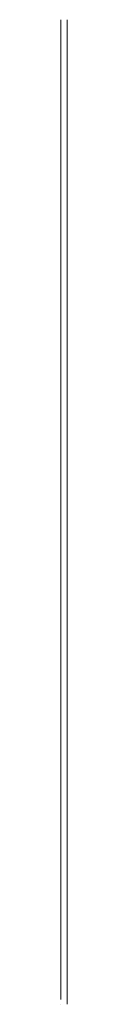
# Model space of a CAD drawing. Header units: inches. Extents: x 563 to 567, y -23 to 574.
import ezdxf

# ---------------------------------------------------------------- set-up
doc = ezdxf.new("R2010")
doc.units = ezdxf.units.IN
doc.layers.add('Unnamed [1]', color=7, linetype='Continuous', lineweight=0)

msp = doc.modelspace()

# ---------------------------------------------------------------- linework, layer by layer
at = {"layer": 'Unnamed [1]', "color": 251, "linetype": 'Continuous', "lineweight": 0}
for p, q in [((563, 573.5, 5), (563, 570.5, 2)), ((563, 573.5, 478), (563, 573.5, 5)), ((563, 570.5, 2), (563, -20.5, 2)), ((563, -20.5, 481), (563, 570.5, 481)), ((563, -23.5, 5), (563, -23.5, 478))]:
    msp.add_line(p, q, dxfattribs=at)
at = {"layer": 'Unnamed [1]', "color": 5, "linetype": 'Continuous', "lineweight": 0}
for p, q in [((567, 573.5, 261.2), (567, 573.5, 261.2)), ((567, 484.76, -67.82), (567, 484.76, -67.82)), ((567, 313.19, 71.76), (567, 313.19, 71.76)), ((567, 275, 500.7), (567, 275, 500.7)), ((567, 275, 21.7), (567, 275, 21.7)), ((567, 275, 21.7), (567, 275, 21.7)), ((567, 275, 21.7), (567, 275, 21.7)), ((567, 275, 500.7), (567, 275, 500.7)), ((567, 275, 500.7), (567, 275, 500.7)), ((567, 275, 500.7), (567, 275, 500.7)), ((567, 236.91, 68.52), (567, 236.91, 68.52)), ((567, 66.4, 141.45), (567, 66.4, 141.45)), ((567, 66.4, 141.45), (567, 66.4, 141.45)), ((567, -23.5, 261.2), (567, -23.5, 261.2))]:
    msp.add_line(p, q, dxfattribs=at)
at = {"layer": 'Unnamed [1]', "color": 81, "linetype": 'Continuous', "lineweight": 0}
for p, q in [((567, 573.5, 478), (567, 573.5, 5)), ((567, 573.5, 5), (567, 570.5, 2)), ((567, -20.5, 481), (567, 570.5, 481)), ((567, 570.5, 2), (567, -20.5, 2)), ((567, -23.5, 478), (567, -20.5, 481)), ((567, -23.5, 5), (567, -23.5, 478))]:
    msp.add_line(p, q, dxfattribs=at)
at = {"layer": 'Unnamed [1]', "color": 253, "linetype": 'Continuous', "lineweight": 0}
for p, q in [((567, 313.19, 71.32), (567, 313.19, 72.2)), ((567, 313, 72.39), (567, 306.83, 72.39)), ((567, 311.87, 71.12), (567, 313, 71.12)), ((567, 311.87, 70.85), (567, 311.87, 71.12)), ((567, 310.46, 77.91), (567, 310.46, 83.71)), ((567, 306.83, 71.12), (567, 308.26, 71.12)), ((567, 308.26, 71.12), (567, 308.26, 70.75)), ((567, 306.64, 72.2), (567, 306.64, 71.32)), ((567, 292.09, 80.8), (567, 292.09, 84.67)), ((567, 292.09, 65.14), (567, 292.09, 69)), ((567, 290.62, 71.51), (567, 290.62, 78.3)), ((567, 288.97, 66.32), (567, 285.24, 66.32)), ((567, 285.24, 83.49), (567, 288.97, 83.49)), ((567, 285.24, 74.2), (567, 287.5, 74.2)), ((567, 287.5, 75.61), (567, 285.24, 75.61)), ((567, 285.24, 75.61), (567, 285.24, 83.49)), ((567, 285.24, 66.32), (567, 285.24, 74.2)), ((567, 279.92, 83.72), (567, 279.92, 66.09)), ((567, 275.46, 66.09), (567, 275.46, 83.72)), ((567, 270.45, 84.78), (567, 264.95, 73.09)), ((567, 270.13, 79.88), (567, 270.13, 66.09)), ((567, 262.78, 65.15), (567, 269.75, 79.97)), ((567, 264.59, 73.1), (567, 259.52, 84.58)), ((567, 255.79, 79.85), (567, 262.27, 65.15)), ((567, 259.33, 84.7), (567, 253.55, 84.54)), ((567, 253.14, 64.93), (567, 256.18, 64.9)), ((567, 255.41, 66.09), (567, 255.41, 79.77)), ((567, 253.99, 83.41), (567, 253.99, 66.09)), ((567, 249.18, 83.71), (567, 249.18, 78.87)), ((567, 248.23, 82.78), (567, 248.82, 83.81)), ((567, 241.69, 77.58), (567, 246.5, 75.41)), ((567, 244.4, 72.23), (567, 239.6, 74.4)), ((567, 237.86, 67.01), (567, 237.27, 66)), ((567, 236.91, 66.1), (567, 236.91, 70.94))]:
    msp.add_line(p, q, dxfattribs=at)
at = {"layer": 'Unnamed [1]', "color": 253, "linetype": 'Continuous', "lineweight": 0, "extrusion": (1, 0, 0)}
for centre, radius, start, end in [((313, 72.2, 567), 0.196, 0, 90), ((313, 71.32, 567), 0.196, 270, 360), ((309.93, 70.85, 567), 1.94, 325.62747, 360), ((304.11, 74.84, 567), 9, 61.30208, 325.62747), ((310.27, 83.71, 567), 0.196, 0, 180), ((310.27, 77.91, 567), 0.196, 180, 360), ((306.83, 72.2, 567), 0.196, 90, 180), ((306.83, 71.32, 567), 0.196, 180, 270), ((291.87, 69, 567), 0.217, 0, 179.99999), ((275.07, 679.05, 567), 614.15, 270.37486, 271.58782), ((275.07, -529.24, 567), 614.15, 88.41218, 89.62514), ((291.87, 80.8, 567), 0.217, 180, 360), ((290.41, 71.51, 567), 0.217, 180, 360), ((290.41, 78.3, 567), 0.217, 0, 179.99999), ((279.17, 84.69, 567), 0.217, 110.0259, 270), ((279.17, 65.12, 567), 0.217, 90, 249.9741), ((276.21, 84.69, 567), 0.217, 270, 84.24598), ((276.21, 65.12, 567), 0.217, 275.75402, 89.99999), ((275.07, -529.24, 567), 614.15, 89.89179, 90.42028), ((275.07, 679.05, 567), 614.15, 269.45929, 270.10821), ((270.65, 84.69, 567), 0.217, 112.48257, 154.79888), ((269.38, 65.12, 567), 0.217, 90, 240.95054), ((262.6, 65.23, 567), 0.2, 268.83551, 334.79888), ((275.07, 679.05, 567), 614.15, 268.82252, 268.83551), ((262.46, 65.23, 567), 0.2, 203.80594, 268.82252), ((259.34, 84.5, 567), 0.2, 23.80594, 91.46842), ((256.16, 65.12, 567), 0.217, 275.75402, 89.99999), ((253.56, 84.34, 567), 0.2, 91.97069, 248.42212), ((253.24, 65.12, 567), 0.217, 90, 240.95054), ((242.39, 74.48, 567), 7.73, 33.59763, 86.82923), ((247.27, 83.34, 567), 1.11, 238.61835, 329.99988), ((243.41, 70.03, 567), 2.42, 266.82975, 65.73398), ((243.7, 75.33, 567), 7.73, 213.59781, 266.82975), ((242.68, 79.78, 567), 2.42, 86.82923, 245.73398), ((238.83, 66.45, 567), 1.13, 61.46539, 149.99828)]:
    msp.add_arc(centre, radius, start, end, dxfattribs=at)
at = {"layer": 'Unnamed [1]', "color": 253, "linetype": 'Continuous', "lineweight": 0, "extrusion": (-1, 0, 0)}
for centre, radius, start, end in [((-308.96, 83.71, -567), 1.11, 180, 298.69792), ((-305.91, 77.91, -567), 4.16, 120.38786, 180), ((-306.71, 70.75, -567), 1.55, 180, 212.50731), ((-304.15, 74.9, -567), 7.65, 87.70846, 120.39146), ((-302.47, 72.8, -567), 6.25, 207.65454, 229.07286), ((-304.03, 70.9, -567), 3.8, 228.08199, 267.07873), ((-304.22, 71.13, -567), 4.02, 269.95609, 322.86515), ((-304.26, 78.51, -567), 4.06, 40.71804, 84.0084), ((-307.27, 75.78, -567), 8.12, 13.00378, 41.42968), ((-308.03, 74.28, -567), 8.96, 321.57798, 352.4775), ((-310.52, 74.83, -567), 11.5, 351.37828, 13.96111), ((-288.97, 69, -567), 2.69, 180, 270), ((-288.97, 80.8, -567), 2.69, 90, 180), ((-287.5, 78.3, -567), 2.69, 180, 270), ((-287.5, 71.51, -567), 2.69, 90, 180), ((-279.17, 83.72, -567), 0.751, 90, 180), ((-279.17, 66.09, -567), 0.751, 180, 270), ((-276.21, 83.72, -567), 0.751, 0, 90), ((-276.21, 66.09, -567), 0.751, 270.00001, 360), ((-269.93, 79.88, -567), 0.2, 25.20112, 180), ((-269.38, 66.09, -567), 0.751, 180, 270), ((-264.77, 73.18, -567), 0.2, 205.20112, 336.19406), ((-256.16, 66.09, -567), 0.751, 270.00001, 360), ((-255.61, 79.77, -567), 0.2, 0, 156.19406), ((-253.19, 83.41, -567), 0.8, 111.57788, 180), ((-253.24, 66.09, -567), 0.751, 180, 270), ((-244.45, 70.86, -567), 4.99, 114.26602, 275.5926), ((-248.99, 83.71, -567), 0.196, 30.00012, 180), ((-248.99, 78.87, -567), 0.196, 180, 326.40237), ((-241.08, 73.2, -567), 10.76, 95.59277, 121.38165), ((-245.01, 76.6, -567), 10.76, 275.5926, 301.60733), ((-241.65, 78.95, -567), 4.99, 294.26602, 95.59277), ((-237.1, 66.1, -567), 0.196, 210.00172, 360), ((-237.1, 70.94, -567), 0.196, 0, 146.40219)]:
    msp.add_arc(centre, radius, start, end, dxfattribs=at)
at = {"layer": 'Unnamed [1]', "color": 2, "linetype": 'Continuous', "lineweight": 0, "extrusion": (1, 0, 0)}
msp.add_ellipse((567, 275, 256.75), major_axis=(0, 203), ratio=0.60468, dxfattribs=at)
at = {"layer": 'Unnamed [1]', "color": 2, "linetype": 'Continuous', "lineweight": 0}
for points in [[(567, 484.5, 256.75), (567, 484.5, 264.62), (567, 482.18, 280.94), (567, 470.58, 305.72), (567, 450.61, 329.16), (567, 422.93, 349.79), (567, 389.11, 366.35), (567, 351.45, 378.05), (567, 312.49, 384.69), (567, 275, 386.65), (567, 237.51, 384.69), (567, 198.55, 378.05), (567, 160.89, 366.35), (567, 127.07, 349.79), (567, 99.39, 329.16), (567, 79.42, 305.72), (567, 69.75, 285.07), (567, 66.08, 268.7), (567, 65.21, 256.75), (567, 66.08, 244.8), (567, 69.75, 228.43), (567, 79.42, 207.78), (567, 99.39, 184.34), (567, 127.07, 163.71), (567, 160.89, 147.15), (567, 198.55, 135.45), (567, 237.51, 128.81), (567, 275, 126.85), (567, 312.49, 128.81), (567, 351.45, 135.45), (567, 389.11, 147.15), (567, 422.93, 163.71), (567, 450.61, 184.34), (567, 470.58, 207.78), (567, 482.18, 232.56), (567, 484.5, 248.88), (567, 484.5, 256.75)], [(567, 483, 256.75), (567, 483, 264.47), (567, 480.72, 280.49), (567, 469.32, 304.88), (567, 449.59, 328.04), (567, 422.16, 348.49), (567, 388.57, 364.94), (567, 351.11, 376.58), (567, 312.33, 383.2), (567, 275, 385.15), (567, 237.67, 383.2), (567, 198.89, 376.58), (567, 161.43, 364.94), (567, 127.84, 348.49), (567, 100.41, 328.04), (567, 80.68, 304.88), (567, 71.18, 284.55), (567, 67.57, 268.48), (567, 66.72, 256.75), (567, 67.57, 245.02), (567, 71.18, 228.95), (567, 80.68, 208.62), (567, 100.41, 185.46), (567, 127.84, 165.01), (567, 161.43, 148.56), (567, 198.89, 136.92), (567, 237.67, 130.3), (567, 275, 128.35), (567, 312.33, 130.3), (567, 351.11, 136.92), (567, 388.57, 148.56), (567, 422.16, 165.01), (567, 449.59, 185.46), (567, 469.32, 208.62), (567, 480.72, 233.01), (567, 483, 249.03), (567, 483, 256.75)], [(567, 481.5, 256.75), (567, 481.5, 264.32), (567, 479.27, 280.04), (567, 468.05, 304.03), (567, 448.57, 326.93), (567, 421.38, 347.2), (567, 388.02, 363.54), (567, 350.76, 375.12), (567, 312.16, 381.7), (567, 275, 383.65), (567, 237.84, 381.7), (567, 199.24, 375.12), (567, 161.98, 363.54), (567, 128.62, 347.2), (567, 101.43, 326.93), (567, 81.95, 304.03), (567, 72.6, 284.04), (567, 69.06, 268.25), (567, 68.22, 256.75), (567, 69.06, 245.25), (567, 72.6, 229.46), (567, 81.95, 209.47), (567, 101.43, 186.57), (567, 128.62, 166.3), (567, 161.98, 149.96), (567, 199.24, 138.38), (567, 237.84, 131.8), (567, 275, 129.85), (567, 312.16, 131.8), (567, 350.76, 138.38), (567, 388.02, 149.96), (567, 421.38, 166.3), (567, 448.57, 186.57), (567, 468.05, 209.47), (567, 479.27, 233.46), (567, 481.5, 249.18), (567, 481.5, 256.75)], [(567, 481, 256.75), (567, 481, 264.28), (567, 478.78, 279.89), (567, 467.63, 303.75), (567, 448.23, 326.55), (567, 421.13, 346.77), (567, 387.84, 363.07), (567, 350.65, 374.63), (567, 312.11, 381.2), (567, 275, 383.15), (567, 237.89, 381.2), (567, 199.35, 374.63), (567, 162.16, 363.07), (567, 128.87, 346.77), (567, 101.77, 326.55), (567, 82.37, 303.75), (567, 73.07, 283.87), (567, 69.55, 268.18), (567, 68.72, 256.75), (567, 69.55, 245.32), (567, 73.07, 229.63), (567, 82.37, 209.75), (567, 101.77, 186.95), (567, 128.87, 166.73), (567, 162.16, 150.43), (567, 199.35, 138.87), (567, 237.89, 132.3), (567, 275, 130.35), (567, 312.11, 132.3), (567, 350.65, 138.87), (567, 387.84, 150.43), (567, 421.13, 166.73), (567, 448.23, 186.95), (567, 467.63, 209.75), (567, 478.78, 233.61), (567, 481, 249.22), (567, 481, 256.75)]]:
    msp.add_open_spline(points, degree=3, knots=[0, 0, 0, 0, 0.03125, 0.0625, 0.09375, 0.125, 0.15625, 0.1875, 0.21875, 0.25, 0.28125, 0.3125, 0.34375, 0.375, 0.40625, 0.4375, 0.46875, 0.484375, 0.5, 0.515625, 0.53125, 0.5625, 0.59375, 0.625, 0.65625, 0.6875, 0.71875, 0.75, 0.78125, 0.8125, 0.84375, 0.875, 0.90625, 0.9375, 0.96875, 1, 1, 1, 1], dxfattribs=at)
at = {"layer": 'Unnamed [1]', "color": 251, "linetype": 'Continuous', "lineweight": 0}
msp.add_open_spline([(563, 480, 256.75), (563, 480, 264.18), (563, 477.81, 279.59), (563, 466.79, 303.19), (563, 447.55, 325.81), (563, 420.61, 345.9), (563, 387.47, 362.14), (563, 350.42, 373.65), (563, 312, 380.21), (563, 275, 382.15), (563, 238, 380.21), (563, 199.58, 373.65), (563, 162.53, 362.14), (563, 129.39, 345.9), (563, 102.45, 325.81), (563, 83.21, 303.19), (563, 74.02, 283.52), (563, 70.55, 268.03), (563, 69.73, 256.75), (563, 70.55, 245.47), (563, 74.02, 229.98), (563, 83.21, 210.31), (563, 102.45, 187.69), (563, 129.39, 167.6), (563, 162.53, 151.36), (563, 199.58, 139.85), (563, 238, 133.29), (563, 275, 131.35), (563, 312, 133.29), (563, 350.42, 139.85), (563, 387.47, 151.36), (563, 420.61, 167.6), (563, 447.55, 187.69), (563, 466.79, 210.31), (563, 477.81, 233.91), (563, 480, 249.32), (563, 480, 256.75)], degree=3, knots=[0, 0, 0, 0, 0.03125, 0.0625, 0.09375, 0.125, 0.15625, 0.1875, 0.21875, 0.25, 0.28125, 0.3125, 0.34375, 0.375, 0.40625, 0.4375, 0.46875, 0.484375, 0.5, 0.515625, 0.53125, 0.5625, 0.59375, 0.625, 0.65625, 0.6875, 0.71875, 0.75, 0.78125, 0.8125, 0.84375, 0.875, 0.90625, 0.9375, 0.96875, 1, 1, 1, 1], dxfattribs=at)

doc.saveas('drawing.dxf')
